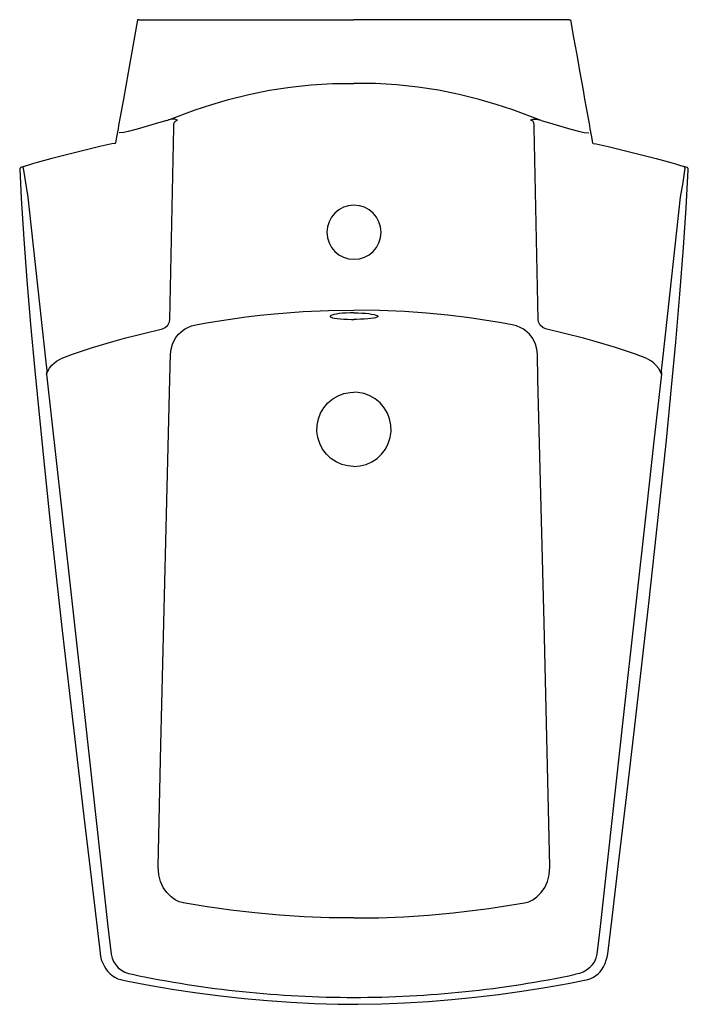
# Model space of a CAD drawing. Header units: millimetres. Extents: x -0.216 to 0.216, y -0.637 to 0.
import ezdxf

# ---------------------------------------------------------------- set-up
doc = ezdxf.new("R2010")
doc.units = ezdxf.units.MM
doc.layers.add('BLOCKS', color=3, linetype='Continuous')

msp = doc.modelspace()

# ---------------------------------------------------------------- linework, layer by layer
at = {"layer": 'BLOCKS', "linetype": 'Continuous'}
for p, q in [((-0.13916, 0), (-0.14003, 0)), ((-0.13916, 0), (-0.00004, 0)), ((0.13908, 0), (-0.00004, 0)), ((0.13908, 0), (0.13995, 0)), ((-0.11905, -0.19391), (-0.11656, -0.06971)), ((0.11898, -0.19391), (0.11649, -0.06971)), ((-0.21401, -0.09595), (-0.21107, -0.11475)), ((-0.11057, -0.20094), (-0.11025, -0.20071)), ((0.1105, -0.20094), (0.11018, -0.20071)), ((-0.11905, -0.23245), (-0.11863, -0.21635)), ((0.11897, -0.23245), (0.11856, -0.21635)), ((-0.12633, -0.55329), (-0.12673, -0.54783)), ((0.12626, -0.55329), (0.12666, -0.54783)), ((-0.15924, -0.58657), (-0.15709, -0.60459)), ((-0.14591, -0.61695), (-0.14336, -0.61751)), ((0.14583, -0.61695), (0.14329, -0.61751))]:
    msp.add_line(p, q, dxfattribs=at)
at = {"layer": 'BLOCKS'}
for p, q in [((-0.15476, -0.08), (-0.15428, -0.07989)), ((0.15469, -0.08), (0.15421, -0.07989)), ((-0.21373, -0.09502), (-0.21341, -0.09491)), ((0.21334, -0.09491), (0.21361, -0.095)), ((-0.1987, -0.22702), (-0.19884, -0.2292)), ((0.19878, -0.22922), (0.19801, -0.22731)), ((0.19863, -0.22702), (0.19878, -0.22922)), ((0.1626, -0.60992), (0.16259, -0.60993))]:
    msp.add_line(p, q, dxfattribs=at)
at = {"layer": 'BLOCKS', "linetype": 'Continuous', "flags": 128}
for points in [[(-0.14003, 0), (-0.14308, -0.01713), (-0.14614, -0.03426), (-0.1492, -0.05141), (-0.15226, -0.06853)], [(0.13995, 0), (0.14199, -0.01142), (0.14301, -0.01713), (0.14403, -0.02284), (0.14607, -0.03426), (0.14811, -0.04569), (0.14913, -0.05141), (0.15015, -0.05711), (0.15218, -0.06853)], [(-0.12115, -0.06512), (-0.10285, -0.05831), (-0.09204, -0.05477), (-0.0811, -0.0516), (-0.06801, -0.04835), (-0.05477, -0.04567), (-0.04141, -0.04358), (-0.02767, -0.04212), (-0.01386, -0.04136), (-0.00004, -0.04128)], [(0.12108, -0.06512), (0.10278, -0.05831), (0.09197, -0.05477), (0.08102, -0.0516), (0.06794, -0.04835), (0.05469, -0.04567), (0.04134, -0.04358), (0.0276, -0.04212), (0.01379, -0.04136), (-0.00004, -0.04128)], [(-0.15226, -0.06853), (-0.15262, -0.07056), (-0.15298, -0.07255)], [(-0.12115, -0.06512), (-0.12497, -0.0663), (-0.14029, -0.07087), (-0.14602, -0.07233), (-0.14896, -0.07289), (-0.15193, -0.07316)], [(-0.11422, -0.06504), (-0.11423, -0.06503), (-0.11581, -0.06442), (-0.1177, -0.06436), (-0.11995, -0.06478)], [(-0.11656, -0.06971), (-0.11659, -0.06777), (-0.11634, -0.06671), (-0.1159, -0.06594), (-0.11521, -0.06536), (-0.11448, -0.06508), (-0.11422, -0.06504)], [(0.11415, -0.06504), (0.11416, -0.06503), (0.11574, -0.06442), (0.11763, -0.06436), (0.11988, -0.06478)], [(0.11649, -0.06971), (0.11651, -0.06777), (0.11627, -0.06671), (0.11582, -0.06594), (0.11514, -0.06536), (0.1144, -0.06508), (0.11415, -0.06504)], [(0.12108, -0.06512), (0.1249, -0.0663), (0.14021, -0.07087), (0.14595, -0.07233), (0.14889, -0.07289), (0.15186, -0.07316)], [(0.15218, -0.06853), (0.15255, -0.07056), (0.1529, -0.07255)], [(-0.15321, -0.07387), (-0.15356, -0.07584), (-0.15428, -0.07989)], [(-0.15298, -0.07255), (-0.15315, -0.07352), (-0.15321, -0.07387)], [(0.1529, -0.07255), (0.15298, -0.07302), (0.15307, -0.07352), (0.15311, -0.07369), (0.15314, -0.07387)], [(0.15314, -0.07387), (0.15349, -0.07584), (0.15421, -0.07989)], [(-0.15476, -0.08), (-0.15671, -0.08041), (-0.1645, -0.08212), (-0.19549, -0.08976), (-0.20491, -0.09236)], [(0.15469, -0.08), (0.15664, -0.08041), (0.16443, -0.08212), (0.19541, -0.08976), (0.20484, -0.09236)], [(-0.21373, -0.09502), (-0.21429, -0.09521), (-0.21504, -0.09548), (-0.21555, -0.09569), (-0.21573, -0.09578), (-0.21588, -0.09589), (-0.21602, -0.09604), (-0.21616, -0.09627), (-0.21624, -0.09661), (-0.21623, -0.09671)], [(-0.21401, -0.09595), (-0.21402, -0.09578), (-0.21401, -0.09561), (-0.21396, -0.09545), (-0.21389, -0.0953), (-0.2138, -0.09517), (-0.21369, -0.09506), (-0.21356, -0.09497), (-0.21341, -0.09491)], [(-0.20491, -0.09236), (-0.20791, -0.09322), (-0.21065, -0.09404), (-0.21279, -0.09471), (-0.21341, -0.09491)], [(0.20484, -0.09236), (0.20784, -0.09322), (0.21058, -0.09404), (0.21272, -0.09471), (0.21334, -0.09491)], [(0.21394, -0.09595), (0.21395, -0.09578), (0.21393, -0.09561), (0.21389, -0.09545), (0.21382, -0.0953), (0.21373, -0.09517), (0.21361, -0.09506), (0.21348, -0.09497), (0.21334, -0.09491)], [(0.21618, -0.0967), (0.21617, -0.09646), (0.21608, -0.0962), (0.21595, -0.09602), (0.21584, -0.0959), (0.21573, -0.09582), (0.2156, -0.09574), (0.21541, -0.09565), (0.21486, -0.09544), (0.2141, -0.09517), (0.21361, -0.095)], [(-0.21623, -0.09671), (-0.21523, -0.11549), (-0.21352, -0.14203), (-0.21156, -0.1685), (-0.20918, -0.19717), (-0.20649, -0.22697), (-0.20354, -0.25754), (-0.20028, -0.28975), (-0.19673, -0.32327), (-0.19289, -0.3583), (-0.18875, -0.39508), (-0.1843, -0.43389), (-0.17953, -0.47501), (-0.17436, -0.51904), (-0.16925, -0.56194), (-0.1642, -0.6038), (-0.16414, -0.60432)], [(0.16406, -0.60433), (0.16665, -0.583), (0.1715, -0.54249), (0.1764, -0.50112), (0.18135, -0.45879), (0.18635, -0.41543), (0.19064, -0.37773), (0.19461, -0.34202), (0.19828, -0.30806), (0.20202, -0.27205), (0.20539, -0.23777), (0.20811, -0.2085), (0.21077, -0.17749), (0.21308, -0.14729), (0.21479, -0.1217), (0.21616, -0.09709), (0.21618, -0.09671)], [(0.21394, -0.09595), (0.21257, -0.10536), (0.211, -0.11475)], [(-0.21107, -0.11475), (-0.20889, -0.13463), (-0.1993, -0.22163), (-0.1987, -0.22702)], [(0.211, -0.11475), (0.20882, -0.13463), (0.20403, -0.17813), (0.19923, -0.22163), (0.19863, -0.22702)], [(-0.10234, -0.19736), (-0.09545, -0.19612), (-0.08854, -0.19497), (-0.07006, -0.19231), (-0.06079, -0.19122), (-0.05151, -0.19028), (-0.03281, -0.18886), (-0.01644, -0.18814), (-0.00004, -0.1879)], [(-0.00004, -0.18962), (-0.00256, -0.18965), (-0.00508, -0.18976), (-0.00739, -0.18992), (-0.00956, -0.19015), (-0.01142, -0.19042), (-0.01301, -0.19074), (-0.01421, -0.19109), (-0.01504, -0.19145), (-0.01544, -0.19182), (-0.01539, -0.19218), (-0.0149, -0.19252), (-0.01395, -0.19285), (-0.01264, -0.19312), (-0.01091, -0.19337), (-0.00893, -0.19356), (-0.00664, -0.19372), (-0.00424, -0.19382), (-0.00165, -0.19387), (-0.00004, -0.19388)], [(0.10227, -0.19736), (0.09538, -0.19612), (0.08847, -0.19497), (0.07462, -0.19292), (0.06071, -0.19122), (0.06072, -0.19122), (0.04679, -0.18987), (0.03273, -0.18886), (0.01636, -0.18814), (-0.00004, -0.1879)], [(-0.00004, -0.18962), (0.00252, -0.18965), (0.005, -0.18976), (0.00735, -0.18992), (0.00948, -0.19015), (0.01137, -0.19043), (0.01293, -0.19074), (0.01415, -0.19109), (0.01497, -0.19145), (0.01536, -0.19182), (0.01531, -0.19218), (0.01481, -0.19253), (0.01388, -0.19285), (0.01254, -0.19313), (0.01084, -0.19337), (0.00883, -0.19357), (0.00656, -0.19372), (0.00413, -0.19382), (0.00158, -0.19387), (-0.00004, -0.19388)], [(-0.12398, -0.19996), (-0.12215, -0.1991), (-0.12045, -0.19752), (-0.11938, -0.19551), (-0.11905, -0.19391)], [(-0.10787, -0.19926), (-0.1052, -0.19812), (-0.10234, -0.19736)], [(0.10779, -0.19926), (0.10513, -0.19812), (0.10227, -0.19736)], [(0.1239, -0.19996), (0.12208, -0.1991), (0.12038, -0.19752), (0.11931, -0.19551), (0.11898, -0.19391)], [(-0.15609, -0.20826), (-0.14841, -0.20609), (-0.12398, -0.19996)], [(-0.11657, -0.20805), (-0.11521, -0.20566), (-0.11349, -0.20346), (-0.1121, -0.20214), (-0.11057, -0.20094)], [(-0.11025, -0.20071), (-0.10919, -0.20001), (-0.10787, -0.19926)], [(0.11018, -0.20071), (0.10912, -0.20001), (0.10779, -0.19926)], [(0.1165, -0.20805), (0.11513, -0.20566), (0.11341, -0.20346), (0.11203, -0.20214), (0.1105, -0.20094)], [(0.15601, -0.20826), (0.14834, -0.20609), (0.1239, -0.19996)], [(-0.18939, -0.21922), (-0.18201, -0.2163), (-0.16916, -0.21199), (-0.15609, -0.20826)], [(-0.11863, -0.21635), (-0.1183, -0.21315), (-0.11741, -0.20997), (-0.11657, -0.20805)], [(0.11856, -0.21635), (0.11822, -0.21315), (0.11733, -0.20997), (0.1165, -0.20805)], [(0.18932, -0.21922), (0.18194, -0.2163), (0.16908, -0.21199), (0.15601, -0.20826)], [(-0.19809, -0.22731), (-0.19694, -0.22532), (-0.19536, -0.22338), (-0.19401, -0.2221), (-0.19245, -0.2209), (-0.18956, -0.2193)], [(0.19801, -0.22731), (0.19686, -0.22532), (0.19528, -0.22338), (0.19394, -0.2221), (0.19238, -0.2209), (0.18949, -0.2193)], [(-0.19885, -0.22922), (-0.19884, -0.2292), (-0.19809, -0.22731)], [(-0.19885, -0.22922), (-0.18919, -0.31604), (-0.17418, -0.4513), (-0.15924, -0.58657)], [(0.19878, -0.22922), (0.19395, -0.27263), (0.18912, -0.31604), (0.17411, -0.4513), (0.15917, -0.58657)], [(-0.12673, -0.54783), (-0.1249, -0.46898), (-0.12301, -0.39013), (-0.12106, -0.31129), (-0.11905, -0.23245)], [(0.12666, -0.54783), (0.12294, -0.39013), (0.11897, -0.23245)], [(-0.00004, -0.289), (-0.00405, -0.28866), (-0.00795, -0.28765), (-0.01163, -0.286), (-0.01499, -0.28377), (-0.01792, -0.281), (-0.02034, -0.27778), (-0.0222, -0.27419), (-0.02343, -0.27034), (-0.02399, -0.26633), (-0.02387, -0.26228), (-0.02307, -0.2583), (-0.02162, -0.25452), (-0.01954, -0.25103), (-0.01691, -0.24794), (-0.0138, -0.24535), (-0.0103, -0.24331), (-0.00651, -0.24189), (-0.00254, -0.24113), (-0.00004, -0.241)], [(-0.00004, -0.289), (0.00398, -0.28866), (0.00788, -0.28765), (0.01156, -0.286), (0.01491, -0.28377), (0.01784, -0.281), (0.02027, -0.27778), (0.02212, -0.27419), (0.02335, -0.27034), (0.02391, -0.26633), (0.0238, -0.26228), (0.023, -0.2583), (0.02154, -0.25452), (0.01947, -0.25103), (0.01684, -0.24794), (0.01373, -0.24535), (0.01022, -0.24331), (0.00644, -0.24189), (0.00247, -0.24113), (-0.00004, -0.241)], [(-0.11836, -0.56744), (-0.12109, -0.56469), (-0.12338, -0.56141), (-0.12519, -0.55754), (-0.12633, -0.55329)], [(0.11829, -0.56744), (0.12102, -0.56469), (0.12331, -0.56141), (0.12512, -0.55754), (0.12626, -0.55329)], [(-0.11033, -0.57133), (-0.11305, -0.57058), (-0.11568, -0.56933), (-0.11836, -0.56744)], [(-0.00004, -0.5811), (-0.01611, -0.5809), (-0.03218, -0.58028), (-0.04822, -0.57925), (-0.06424, -0.57781), (-0.07964, -0.57603), (-0.08733, -0.575), (-0.095, -0.57387), (-0.11048, -0.5713)], [(-0.00004, -0.5811), (0.01603, -0.5809), (0.0321, -0.58028), (0.04815, -0.57925), (0.06417, -0.57781), (0.08726, -0.575), (0.11026, -0.57133)], [(0.11026, -0.57133), (0.11298, -0.57058), (0.11561, -0.56933), (0.11829, -0.56744)], [(0.15917, -0.58657), (0.15813, -0.59559), (0.15702, -0.60459)], [(-0.15709, -0.60459), (-0.15649, -0.60701), (-0.1555, -0.60931), (-0.15414, -0.61143), (-0.15245, -0.6133), (-0.15049, -0.61487), (-0.14831, -0.61609), (-0.14591, -0.61695)], [(0.15702, -0.60459), (0.15642, -0.60701), (0.15542, -0.60931), (0.15406, -0.61143), (0.15238, -0.6133), (0.15042, -0.61487), (0.14824, -0.61609), (0.14583, -0.61695)], [(0.1626, -0.60992), (0.16295, -0.60907), (0.16371, -0.60639), (0.16405, -0.60432)], [(-0.16269, -0.60995), (-0.16171, -0.6121), (-0.16063, -0.61394), (-0.15939, -0.6156), (-0.15799, -0.61708), (-0.15643, -0.61838), (-0.1547, -0.61948), (-0.15284, -0.62036), (-0.15085, -0.62099), (-0.15026, -0.62109)], [(0.15019, -0.62108), (0.15114, -0.62089), (0.15306, -0.62024), (0.1548, -0.61938), (0.15638, -0.61836), (0.15782, -0.61717), (0.15911, -0.61585), (0.16027, -0.61437), (0.16129, -0.61275), (0.16219, -0.61096), (0.16259, -0.60993)], [(-0.15026, -0.62109), (-0.14636, -0.62191), (-0.13144, -0.62475), (-0.11643, -0.62729), (-0.10138, -0.62954), (-0.08628, -0.63149), (-0.07116, -0.63315), (-0.05602, -0.63452), (-0.04085, -0.63558), (-0.02565, -0.63635), (-0.01044, -0.63681), (-0.00004, -0.63693)], [(-0.00004, -0.63694), (0.00257, -0.63694), (0.01772, -0.63663), (0.0329, -0.63602), (0.04809, -0.63511), (0.06326, -0.63389), (0.0784, -0.63239), (0.0935, -0.63059), (0.10855, -0.62849), (0.12357, -0.62611), (0.13855, -0.62342), (0.15019, -0.62109)]]:
    msp.add_lwpolyline(points, dxfattribs=at)
at = {"layer": 'BLOCKS', "linetype": 'Continuous'}
for centre, radius, start, end in [((-0.00003, -0.1375), 0.0175, 90.03274, 269.96726), ((-0.00005, -0.1375), 0.0175, 270.03274, 89.96726), ((-0.00003, 0.06153), 0.694, 258.0809, 269.99917), ((-0.00005, 0.06153), 0.694, 270.00083, 281.9191)]:
    msp.add_arc(centre, radius, start, end, dxfattribs=at)
at = {"layer": 'BLOCKS'}
msp.add_arc((-0.14789, -0.60313), 0.0163, 184.18082, 204.72754, dxfattribs=at)

doc.saveas('drawing.dxf')
